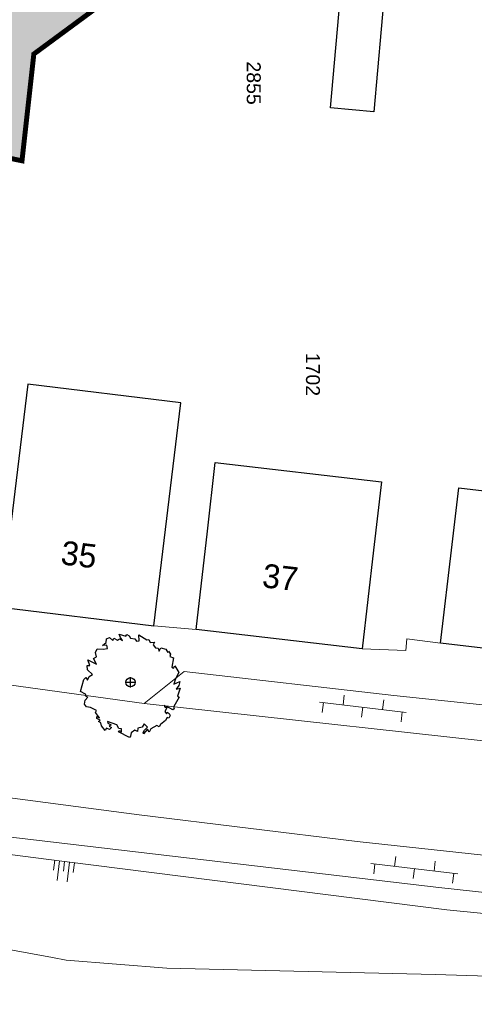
# Model space of a CAD drawing. Extents: x -1000932 to 2054797, y 285738 to 764020.
# Tile 94 of 256: x -189995 to -167095, y 450966 to 500538. Entities that reach past the tile are written whole.
import ezdxf

# ---------------------------------------------------------------- set-up
doc = ezdxf.new("R2010")
doc.units = 0
doc.header["$MEASUREMENT"] = 0
doc.linetypes.add('DASHDOT', pattern=[1, 0.5, -0.25, 0, -0.25])
doc.layers.get('0').update_dxf_attribs({"color": 1, "linetype": 'CONTINUOUS'})
for name, color, linetype in [('--schets pp', 1, 'CONTINUOUS'), ('-boom', 8, 'CONTINUOUS'), ('31.', 7, 'CONTINUOUS'), ('A-0010--', 4, 'CONTINUOUS'), ('A-0900-TERREIN', 14, 'CONTINUOUS'), ('bomen', 1, 'CONTINUOUS')]:
    doc.layers.add(name, color=color, linetype=linetype)
for name, color, linetype, lineweight in [('B01', 1, 'CONTINUOUS', 30), ('B14', 1, 'CONTINUOUS', 30), ('S02', 7, 'CONTINUOUS', 0), ('S04', 7, 'CONTINUOUS', 0), ('T03', 84, 'CONTINUOUS', 0), ('T05', 84, 'CONTINUOUS', 0), ('T13', 84, 'CONTINUOUS', 0), ('V00', 7, 'CONTINUOUS', 0), ('Z02', 7, 'CONTINUOUS', 0)]:
    doc.layers.add(name, color=color, linetype=linetype, lineweight=lineweight)
doc.styles.get("Standard").update_dxf_attribs({"font": 'romans.shx'})
doc.styles.add('Style-INTL_ISO_EQUAL', font='INTL_ISO_EQUAL.shx')

# ---------------------------------------------------------------- blocks, each defined once
blk = doc.blocks.new('S026')
at = {"layer": 'S02', "color": 7, "linetype": 'Continuous', "lineweight": 0}
for p, q in [((0.0196, 0.05), (0.0196, 0)), ((0.2196, 0.05), (0.2196, 0)), ((0.4196, 0.05), (0.4196, 0)), ((-0.0004, 0), (0.4396, 0)), ((0.1196, 0), (0.1196, -0.05)), ((0.3196, 0), (0.3196, -0.05))]:
    blk.add_line(p, q, dxfattribs=at)
blk = doc.blocks.new('S04')
at = {"layer": 'S04', "color": 7, "linetype": 'Continuous', "lineweight": 0}
for p, q in [((0, 0.0502), (0.0502, 0.0502)), ((0, 0.0251), (0.1004, 0.0251)), ((0, 0), (0.0502, 0)), ((0, -0.0251), (0.1004, -0.0251)), ((0, -0.0502), (0.0502, -0.0502))]:
    blk.add_line(p, q, dxfattribs=at)
blk = doc.blocks.new('UNNAMED')
at = {"color": 0}
for p, q in [((-0.5, 0), (0.5, 0)), ((0, -0.5), (0, 0.5))]:
    blk.add_line(p, q, dxfattribs=at)
blk = doc.blocks.new('boom')
at = {"layer": '31.', "color": 7, "linetype": 'Continuous'}
for points in [[(2252, -1106), (2174, -1256), (2210, -1343), (2134, -1385), (1982, -1306), (1886, -1256), (1704, -1162), (1724, -1227), (1831, -1282), (1731, -1475), (1810, -1584), (1849, -1510), (1958, -1566), (2000, -1669), (1928, -1809), (1853, -1770), (1769, -1930), (1516, -2125), (1455, -2242), (1326, -2176), (1036, -2338), (950, -2502), (853, -2352), (667, -2590), (646, -2521), (706, -2406), (860, -2260), (686, -2098), (595, -2253), (372, -2314), (359, -2471), (230, -2404), (44, -2552), (-1, -2709), (-40, -2785), (-597, -2495), (-564, -2431), (-457, -2486), (-449, -2341), (-589, -2322), (-691, -2147), (-1147, -1978), (-1138, -2064), (-977, -2148), (-1064, -2211), (-947, -2272), (-1056, -2379), (-1206, -2301), (-1268, -2419), (-1454, -2198), (-1493, -2035), (-1602, -1968), (-1524, -1910), (-1684, -1827), (-1691, -1726), (-1560, -1794), (-1766, -1521), (-1716, -1425), (-2016, -1269), (-2204, -1239), (-2305, -1092), (-2275, -903), (-2143, -754), (-2228, -709), (-2266, -594), (-2513, -466), (-2348, 139), (-2243, 236), (-2169, 116), (-2080, 288), (-1914, 397), (-2159, 633), (-2173, 849), (-2048, 851), (-2137, 1136), (-1701, 908), (-1864, 1205), (-1716, 1286), (-1765, 1496), (-1667, 1683), (-1367, 1668), (-1156, 1699), (-1191, 1867), (-1412, 1860), (-1226, 2010), (-1212, 2193), (-1060, 2251), (-889, 2107), (-828, 2225), (-644, 2130), (-557, 2193), (-396, 2110), (-496, 2257), (-569, 2431), (-230, 2323), (-186, 2409), (-68, 2347), (6, 2228), (227, 2181), (306, 2072), (441, 2096), (417, 2398), (831, 2139), (923, 2159), (996, 2012), (1218, 2019), (1151, 1891), (1262, 1738), (1393, 1724), (1450, 1572), (1539, 1743), (1787, 1669), (1887, 1495), (1926, 1570), (2020, 1412)], [(2020, 1412), (1980, 1296), (2174, 1237), (2080, 768), (2177, 718), (2238, 836), (2438, 502), (2265, 170), (2180, -89), (2493, 49), (2438, -158), (2305, -345), (2498, -295), (2366, -703), (2463, -753), (2252, -1106)]]:
    blk.add_lwpolyline(points, dxfattribs=at)
blk.add_circle((0, 0), 235, dxfattribs=at)
blk = doc.blocks.new('bomen')
at = {"layer": '-boom', "linetype": 'Continuous'}
blk.add_blockref('boom', (84394, -161360), dxfattribs=at)
at = {"layer": 'bomen', "xscale": 531.2874016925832, "yscale": 531.2874016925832, "zscale": 531.2874016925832}
blk.add_blockref('UNNAMED', (84394, -161360), dxfattribs=at)
blk = doc.blocks.new('eigendomssituatie')
at = {"layer": '--schets pp', "linetype": 'Continuous', "transparency": 33554495}
h = blk.add_hatch(color=140, dxfattribs=at)
h.dxf.hatch_style = 1
h.paths.add_polyline_path([(9221, 16017), (-3884, 17237), (-5436, 504), (0, 0), (-2500, -26949), (-6847, -26546), (-6943, -27582), (-9442, -27350), (-9346, -26314), (-13692, -25911), (-13542, -23750), (-24868, -22700), (-35971, -21670), (-39085, -21481), (-35919, 15171), (-35449, 20057), (-40996, 20385), (-45060, -52868), (-5988, -60874), (-5392, -55500), (3604, -48873)])
at = {"layer": '--schets pp', "color": 140, "linetype": 'Continuous', "const_width": 250}
blk.add_lwpolyline([(9221, 16017), (-3884, 17237), (-5436, 504), (0, 0), (-2500, -26949), (-6847, -26546), (-6943, -27582), (-9442, -27350), (-9346, -26314), (-13692, -25911), (-13542, -23750), (-24868, -22700), (-35971, -21670), (-39085, -21481), (-35919, 15171), (-35449, 20057), (-40996, 20385), (-45060, -52868), (-5988, -60874), (-5392, -55500), (3604, -48873)], close=True, dxfattribs=at)

msp = doc.modelspace()

# ---------------------------------------------------------------- linework, layer by layer
at = {"layer": 'A-0010--', "color": 14, "linetype": 'DASHDOT', "lineweight": 13}
msp.add_lwpolyline([(-190111.656, 493495.155), (-189877.726, 493435.155)], dxfattribs=at)
at = {"layer": 'A-0900-TERREIN', "color": 8, "linetype": 'Continuous', "lineweight": 13}
msp.add_lwpolyline([(-183239.718, 470025.609), (-181872.679, 481246.749), (-189581.734, 482186.093), (-190938.609, 470963.921)], close=True, dxfattribs=at)
at = {"layer": 'B01', "flags": 128}
for points in [[(-183239.734, 470028.921), (-181872.734, 481245.921), (-189581.734, 482184.921), (-190938.734, 470966.921)], [(-180540.734, 474788.921), (-180144.734, 478238.921), (-171774.734, 477277.921), (-172170.734, 473828.921)], [(-168218.734, 474108.921), (-167879.734, 476974.921), (-161330.734, 476195.921), (-161668.734, 473338.921)], [(-181110.734, 469829.921), (-180540.734, 474788.921)], [(-168802.734, 469144.921), (-168218.734, 474108.921)], [(-172170.734, 473828.921), (-172740.734, 468868.921)], [(-190938.734, 470966.921), (-183239.734, 470028.921)], [(-172740.734, 468868.921), (-181110.734, 469829.921)], [(-162252.734, 468373.921), (-168802.734, 469144.921)]]:
    msp.add_lwpolyline(points, dxfattribs=at)
at = {"layer": 'B14', "flags": 128}
msp.add_lwpolyline([(-173780.734, 502349.921), (-171593.734, 502151.921), (-172158.734, 495897.921), (-174346.734, 496095.921), (-173780.734, 502349.921)], dxfattribs=at)
at = {"layer": 'T03', "flags": 128}
msp.add_lwpolyline([(-181110.734, 469829.921), (-183239.734, 470028.921)], dxfattribs=at)
at = {"layer": 'T05', "flags": 128}
msp.add_lwpolyline([(-168802.734, 469144.921), (-170500.734, 469358.921), (-170550.734, 468778.921), (-172740.734, 468868.921)], dxfattribs=at)
at = {"layer": 'T13', "flags": 128}
for points in [[(-187732.734, 458159.921), (-193399.734, 458879.921), (-208849.734, 460980.921), (-214264.734, 462723.921), (-221257.734, 465424.921)], [(-104222.734, 451061.921), (-128978.734, 452943.921), (-149000.734, 453799.921), (-168484.734, 455715.921), (-187732.734, 458159.921)]]:
    msp.add_lwpolyline(points, dxfattribs=at)
at = {"layer": 'V00', "flags": 128}
for points in [[(-189281.609, 498809.03), (-180285.664, 505435.484)], [(-189877.726, 493435.155), (-189281.609, 498809.03)], [(-183729.734, 466103.921), (-197750.734, 468033.921), (-215601.734, 470724.921), (-215971.734, 470726.921), (-217318.734, 469980.921), (-217666.734, 469969.921), (-226936.734, 471716.921)], [(-164274.734, 465783.921), (-171152.734, 466513.921), (-181704.734, 467721.921), (-183729.734, 466103.921)], [(-201087.734, 462756.921), (-215909.734, 464997.921), (-222716.734, 466145.921), (-222436.734, 465722.921), (-219968.734, 464090.921), (-216781.734, 462481.921), (-210299.734, 459659.921), (-206565.734, 458306.921), (-196915.734, 455198.921), (-192946.734, 454163.921), (-188347.734, 453317.921)], [(-162678.734, 463791.921), (-183729.734, 466103.921)], [(-201087.734, 462756.921), (-192596.734, 459639.921), (-169040.734, 456858.921), (-147671.734, 454534.921), (-139779.734, 455574.921)], [(-201087.734, 462756.921), (-183975.734, 460502.921), (-173002.734, 459163.921), (-139779.734, 455574.921)], [(-188347.734, 453317.921), (-187657.734, 453190.921), (-182581.734, 452790.921), (-169064.734, 452467.921), (-141284.734, 451589.921), (-123299.734, 450910.921), (-111801.734, 450382.921), (-103398.734, 450525.921), (-100480.734, 451083.921), (-100408.734, 451259.921), (-135221.734, 455368.921), (-139779.734, 455574.921)]]:
    msp.add_lwpolyline(points, dxfattribs=at)

# ---------------------------------------------------------------- block references
at = {"layer": '--schets pp', "linetype": 'Continuous'}
for name, p in [('bomen', (-268811.487, 628537.48)), ('eigendomssituatie', (-183889.995, 554308.852))]:
    msp.add_blockref(name, p, dxfattribs=at)
at = {"layer": 'S02', "xscale": 10000, "yscale": 10000, "zscale": 10000, "rotation": 173.2801201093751}
for p in [(-170529.734, 465664.921), (-167933.734, 457532.921)]:
    msp.add_blockref('S026', p, dxfattribs=at)
at = {"layer": 'S04', "xscale": 10000, "yscale": 10000, "zscale": 10000, "rotation": 262.7614143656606}
msp.add_blockref('S04', (-187732.734, 458159.921), dxfattribs=at)

# ---------------------------------------------------------------- texts
at = {"layer": 'A-0010--', "color": 7, "linetype": 'Continuous', "char_height": 702, "attachment_point": 7, "rotation": 270, "line_spacing_factor": 0.933333}
for s, insert in [('{\\fArial|b0|i0|c12|p0;2855}', (-178565.914, 498436.718)), ('{\\fArial|b0|i0|c12|p0;1702}', (-175584.57, 483768.718))]:
    msp.add_mtext(s, dxfattribs=dict(at, insert=insert))
at = {"layer": 'Z02', "style": 'Style-INTL_ISO_EQUAL'}
for s, rotation, p in [('35', 353.0525893, (-187968.734, 473123.921)), ('37', 353.4509084, (-177820.734, 471968.921))]:
    msp.add_text(s, height=1200, rotation=rotation, dxfattribs=at).set_placement(p)

doc.saveas('drawing.dxf')
